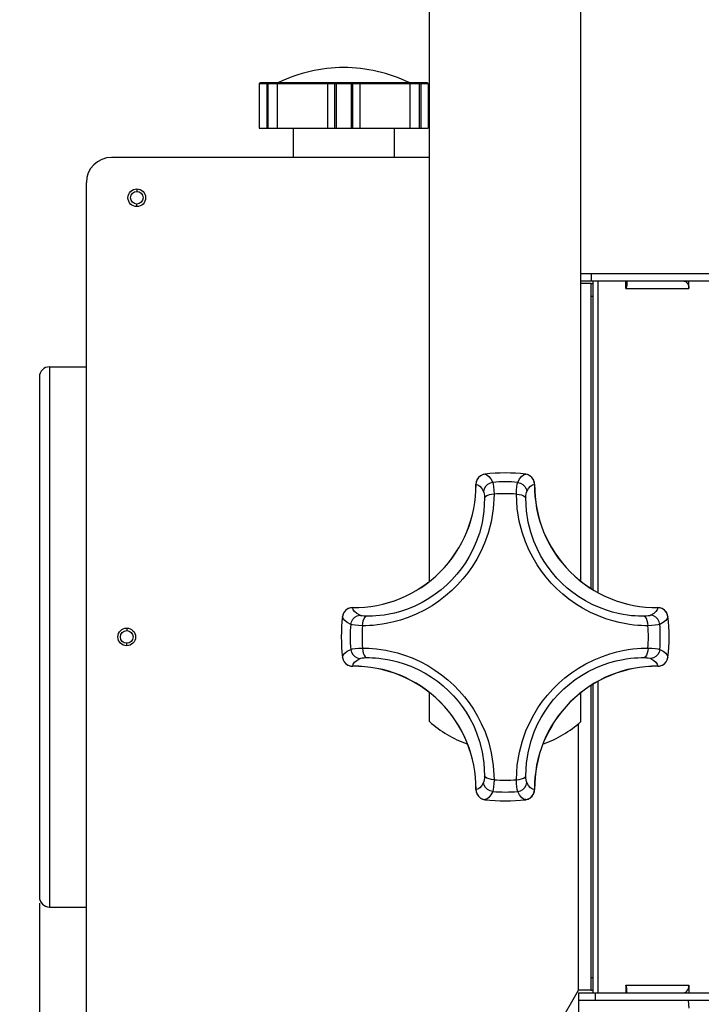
# Model space of a CAD drawing. Header units: millimetres. Extents: x 31915 to 33453, y -19763 to -18675.
# Tile 19 of 31: x 32652 to 32787, y -19061 to -18866. Entities that reach past the tile are written whole.
import ezdxf

# ---------------------------------------------------------------- set-up
doc = ezdxf.new("R2010")
doc.units = ezdxf.units.MM
doc.linetypes.add('ACAD_ISO02W100', pattern=[15, 12, -3])
for name, color, linetype in [('\\M+5CDBC\\M+5B2E32', 7, 'ACAD_ISO02W100'), ('BXBSOLIDLINE', 7, 'Continuous'), ('DM-M10-L-01_028SOLIDLINE', 7, 'Continuous'), ('LA-1015-02_028SOLIDLINE', 7, 'Continuous'), ('LA3137-01_028SOLIDLINE', 7, 'Continuous'), ('LA3137-02_028SOLIDLINE', 7, 'Continuous'), ('LA3137-03_028SOLIDLINE', 7, 'Continuous'), ('LA3137-04_028SOLIDLINE', 7, 'Continuous'), ('M10_028SOLIDLINE', 7, 'Continuous')]:
    doc.layers.add(name, color=color, linetype=linetype)
doc.styles.add('STYLE1', font='txt.shx')
doc.dimstyles.new('11', dxfattribs={"dimtxt": 7, "dimasz": 6, "dimexe": 1.25, "dimexo": 0.625, "dimgap": 2, "dimtad": 1, "dimtxsty": 'STYLE1', "dimcen": 2.5, "dimclrd": 3, "dimclre": 3, "dimclrt": 3, "dimadec": 0, "dimazin": 0, "dimtfac": 1, "dimtmove": 0, "dimatfit": 3, "dimfxl": 0, "dimarcsym": 0})

# ---------------------------------------------------------------- blocks, each defined once
blk = doc.blocks.new('*D4')
at = {"layer": '\\M+5CDBC\\M+5B2E32', "color": 3, "linetype": 'ByBlock', "lineweight": -2}
for p, q in [((32656.06, -19040.59), (32656.06, -19174.03)), ((32837.27, -19059.59), (32837.27, -19174.03)), ((32668.06, -19171.53), (32825.27, -19171.53))]:
    blk.add_line(p, q, dxfattribs=at)
at = {"layer": '\\M+5CDBC\\M+5B2E32', "color": 3, "linetype": 'ByBlock'}
for points in [[(32668.06, -19169.53), (32668.06, -19173.53), (32656.06, -19171.53)], [(32825.27, -19169.53), (32825.27, -19173.53), (32837.27, -19171.53)]]:
    blk.add_solid(points, dxfattribs=at)
at = {"layer": 'Defpoints', "color": 0, "linetype": 'ByBlock'}
for p in [(32656.06, -19039.34), (32837.27, -19058.34), (32837.27, -19171.53)]:
    blk.add_point(p, dxfattribs=at)
at = {"layer": '\\M+5CDBC\\M+5B2E32', "color": 3, "linetype": 'ByBlock', "insert": (32749.14, -19159.36), "char_height": 14, "attachment_point": 5, "style": 'STYLE1'}
blk.add_mtext('181,2{\\Ftxt.shx|c1;mm\\fSwis721 LtCn BT|b0|i0|c134|p34;}', dxfattribs=at)
blk = doc.blocks.new('*D5')
at = {"layer": '\\M+5CDBC\\M+5B2E32', "color": 3, "linetype": 'ByBlock', "lineweight": -2}
for p, q in [((32762.86, -19059.09), (32762.86, -19123.87)), ((32665.36, -19079.09), (32665.36, -19123.87)), ((32665.36, -19121.37), (32512.22, -19121.37)), ((32750.86, -19121.37), (32677.36, -19121.37))]:
    blk.add_line(p, q, dxfattribs=at)
at = {"layer": '\\M+5CDBC\\M+5B2E32', "color": 3, "linetype": 'ByBlock'}
for points in [[(32677.36, -19119.37), (32677.36, -19123.37), (32665.36, -19121.37)], [(32750.86, -19119.37), (32750.86, -19123.37), (32762.86, -19121.37)]]:
    blk.add_solid(points, dxfattribs=at)
at = {"layer": 'Defpoints', "color": 0, "linetype": 'ByBlock'}
for p in [(32762.86, -19057.84), (32665.36, -19077.84), (32762.86, -19121.37)]:
    blk.add_point(p, dxfattribs=at)
at = {"layer": '\\M+5CDBC\\M+5B2E32', "color": 3, "linetype": 'ByBlock', "insert": (32552.38, -19109.2), "char_height": 14, "attachment_point": 5, "style": 'STYLE1'}
blk.add_mtext('97,5{\\Ftxt.shx|c1;mm\\fSwis721 LtCn BT|b0|i0|c134|p34;}', dxfattribs=at)
blk = doc.blocks.new('*D6')
at = {"layer": '\\M+5CDBC\\M+5B2E32', "color": 3, "linetype": 'ByBlock', "lineweight": -2}
for p, q in [((32732.11, -18830.34), (32628.06, -18830.34)), ((32630.56, -18842.34), (32630.56, -19070.84)), ((32669.11, -19082.84), (32628.06, -19082.84))]:
    blk.add_line(p, q, dxfattribs=at)
at = {"layer": '\\M+5CDBC\\M+5B2E32', "color": 3, "linetype": 'ByBlock'}
for points in [[(32628.56, -18842.34), (32632.56, -18842.34), (32630.56, -18830.34)], [(32628.56, -19070.84), (32632.56, -19070.84), (32630.56, -19082.84)]]:
    blk.add_solid(points, dxfattribs=at)
at = {"layer": 'Defpoints', "color": 0, "linetype": 'ByBlock'}
for p in [(32733.36, -18830.34), (32630.56, -19082.84), (32670.36, -19082.84)]:
    blk.add_point(p, dxfattribs=at)
at = {"layer": '\\M+5CDBC\\M+5B2E32', "color": 3, "linetype": 'ByBlock', "insert": (32618.4, -18956.59), "char_height": 14, "attachment_point": 5, "rotation": 90, "style": 'STYLE1'}
blk.add_mtext('252,5{\\Ftxt.shx|c1;mm\\fSwis721 LtCn BT|b0|i0|c134|p34;}', dxfattribs=at)
blk = doc.blocks.new('*D7')
at = {"layer": '\\M+5CDBC\\M+5B2E32', "color": 3, "linetype": 'ByBlock', "lineweight": -2}
for p, q in [((32764.61, -18830.34), (32891.78, -18830.34)), ((32889.28, -18842.34), (32889.28, -19077.77)), ((32794.42, -19089.77), (32891.78, -19089.77))]:
    blk.add_line(p, q, dxfattribs=at)
at = {"layer": '\\M+5CDBC\\M+5B2E32', "color": 3, "linetype": 'ByBlock'}
for points in [[(32887.28, -18842.34), (32891.28, -18842.34), (32889.28, -18830.34)], [(32887.28, -19077.77), (32891.28, -19077.77), (32889.28, -19089.77)]]:
    blk.add_solid(points, dxfattribs=at)
at = {"layer": 'Defpoints', "color": 0, "linetype": 'ByBlock'}
for p in [(32763.36, -18830.34), (32793.17, -19089.77), (32889.28, -19089.77)]:
    blk.add_point(p, dxfattribs=at)
at = {"layer": '\\M+5CDBC\\M+5B2E32', "color": 3, "linetype": 'ByBlock', "insert": (32877.11, -18961.4), "char_height": 14, "attachment_point": 5, "rotation": 90, "style": 'STYLE1'}
blk.add_mtext('259,4{\\Ftxt.shx|c1;mm\\fSwis721 LtCn BT|b0|i0|c134|p34;}', dxfattribs=at)

msp = doc.modelspace()

# ---------------------------------------------------------------- linework, layer by layer
at = {"layer": 'BXBSOLIDLINE', "color": 7}
msp.add_line((32784.81, -19061.39), (32784.66, -19059.84), dxfattribs=at)
at = {"layer": 'DM-M10-L-01_028SOLIDLINE', "color": 7}
for p, q in [((32699.61, -18878.29), (32699.61, -18887.04)), ((32733.11, -18878.29), (32699.61, -18878.29)), ((32732.86, -18878.04), (32699.86, -18878.04)), ((32701.11, -18878.29), (32701.11, -18887.04)), ((32701.4, -18887.04), (32701.4, -18878.29)), ((32703.23, -18887.04), (32703.23, -18878.29)), ((32703.41, -18878.02), (32729.31, -18878.02)), ((32713.11, -18878.29), (32713.11, -18887.04)), ((32714.56, -18878.29), (32714.56, -18887.04)), ((32714.86, -18878.29), (32714.86, -18887.04)), ((32717.86, -18878.29), (32717.86, -18887.04)), ((32718.15, -18887.04), (32718.15, -18878.29)), ((32719.61, -18887.04), (32719.61, -18878.29)), ((32729.48, -18878.29), (32729.48, -18887.04)), ((32731.31, -18878.29), (32731.31, -18887.04)), ((32731.61, -18878.29), (32731.61, -18887.04)), ((32733.11, -18878.29), (32733.11, -18887.04)), ((32699.61, -18887.04), (32733.11, -18887.04)), ((32706.36, -18887.04), (32706.36, -18892.84)), ((32726.36, -18887.04), (32726.36, -18892.84))]:
    msp.add_line(p, q, dxfattribs=at)
for points in [[(32701.11, -18878.29), (32701.12, -18878.2), (32701.14, -18878.11), (32701.19, -18878.06), (32701.23, -18878.04)], [(32701.4, -18878.29), (32701.41, -18878.2), (32701.44, -18878.11), (32701.48, -18878.06), (32701.53, -18878.04)], [(32703.23, -18878.29), (32703.24, -18878.2), (32703.24, -18878.11), (32703.26, -18878.06), (32703.27, -18878.04)], [(32713.11, -18878.29), (32713.12, -18878.2), (32713.16, -18878.11), (32713.23, -18878.06), (32713.3, -18878.04)], [(32714.56, -18878.29), (32714.57, -18878.2), (32714.6, -18878.11), (32714.64, -18878.06), (32714.69, -18878.04)], [(32714.86, -18878.29), (32714.87, -18878.2), (32714.89, -18878.11), (32714.94, -18878.06), (32714.98, -18878.04)], [(32717.86, -18878.29), (32717.85, -18878.2), (32717.82, -18878.11), (32717.78, -18878.06), (32717.73, -18878.04)], [(32718.15, -18878.29), (32718.14, -18878.2), (32718.12, -18878.11), (32718.07, -18878.06), (32718.03, -18878.04)], [(32719.61, -18878.29), (32719.59, -18878.2), (32719.55, -18878.11), (32719.49, -18878.06), (32719.41, -18878.04)], [(32729.48, -18878.29), (32729.48, -18878.2), (32729.47, -18878.11), (32729.46, -18878.06), (32729.45, -18878.04)], [(32731.31, -18878.29), (32731.3, -18878.2), (32731.28, -18878.11), (32731.24, -18878.06), (32731.19, -18878.04)], [(32731.61, -18878.29), (32731.6, -18878.2), (32731.57, -18878.11), (32731.53, -18878.06), (32731.48, -18878.04)]]:
    msp.add_lwpolyline(points, dxfattribs=at)
for centre, radius, start, end in [((32716.43, -18905.04), 30, 90.1469, 115.7335), ((32716.28, -18905.04), 30, 64.2665, 89.8531), ((32699.86, -18878.29), 0.25, 90, 180), ((32703.3, -18877.79), 0.25, 270, 295.7335), ((32729.42, -18877.79), 0.25, 244.2665, 270), ((32732.86, -18878.29), 0.25, 0, 90)]:
    msp.add_arc(centre, radius, start, end, dxfattribs=at)
at = {"layer": 'LA-1015-02_028SOLIDLINE', "color": 7}
for p, q in [((32658.06, -18934.34), (32658.06, -19041.34)), ((32658.06, -18934.34), (32665.36, -18934.34)), ((32656.06, -18936.34), (32656.06, -19039.34)), ((32658.06, -19041.34), (32665.36, -19041.34))]:
    msp.add_line(p, q, dxfattribs=at)
for centre, start, end in [((32658.06, -18936.34), 90, 180), ((32658.06, -19039.34), 180, 270)]:
    msp.add_arc(centre, 2, start, end, dxfattribs=at)
at = {"layer": 'LA3137-01_028SOLIDLINE', "color": 7}
for p, q in [((32733.36, -18976.75), (32733.36, -18850.34)), ((32763.36, -18976.75), (32763.36, -18850.34)), ((32733.36, -19004.61), (32733.36, -18998.93)), ((32763.36, -19004.61), (32763.36, -18998.93))]:
    msp.add_line(p, q, dxfattribs=at)
for start, end in [(228.1897, 250.3287), (289.6713, 311.8103)]:
    msp.add_arc((32748.36, -18987.84), 22.5, start, end, dxfattribs=at)
at = {"layer": 'LA3137-02_028SOLIDLINE', "color": 7}
for p, q in [((32763.36, -18915.84), (32835.77, -18915.84)), ((32765.45, -18917.34), (32765.45, -18915.84)), ((32766.77, -18979), (32766.77, -18917.34)), ((32772.27, -18917.34), (32766.77, -18917.34)), ((32772.27, -18918.84), (32772.27, -18917.34)), ((32784.75, -18918.84), (32784.75, -18917.34)), ((32837.27, -18917.34), (32784.75, -18917.34)), ((32772.27, -18918.84), (32784.75, -18918.84)), ((32766.77, -19058.34), (32766.77, -18996.68)), ((32762.86, -19058.34), (32762.86, -19059.84)), ((32766.2, -19058.34), (32766.2, -19059.84)), ((32772.27, -19056.84), (32784.75, -19056.84)), ((32772.27, -19056.84), (32772.27, -19058.34)), ((32784.75, -19056.84), (32784.75, -19058.34)), ((32835.77, -19059.84), (32762.86, -19059.84))]:
    msp.add_line(p, q, dxfattribs=at)
at = {"layer": 'LA3137-02_028SOLIDLINE', "color": 255}
for p, q in [((32766.77, -18917.34), (32763.36, -18917.34)), ((32765.77, -18978.46), (32765.77, -18917.34)), ((32784.75, -18917.34), (32772.27, -18917.34)), ((32765.77, -19058.34), (32765.77, -18997.22)), ((32762.86, -19058.34), (32835.77, -19058.34))]:
    msp.add_line(p, q, dxfattribs=at)
at = {"layer": 'LA3137-02_028SOLIDLINE', "color": 7}
for points in [[(32772.27, -18917.34), (32772.35, -18917.38), (32772.42, -18917.49), (32772.46, -18917.67), (32772.48, -18917.91), (32772.46, -18918.19), (32772.39, -18918.51), (32772.27, -18918.84)], [(32783.75, -18917.34), (32783.97, -18917.38), (32784.18, -18917.49), (32784.37, -18917.67), (32784.53, -18917.91), (32784.65, -18918.19), (32784.73, -18918.51), (32784.75, -18918.84)], [(32772.27, -19058.34), (32772.35, -19058.3), (32772.42, -19058.19), (32772.46, -19058.01), (32772.48, -19057.78), (32772.46, -19057.49), (32772.39, -19057.17), (32772.27, -19056.84)], [(32783.75, -19058.34), (32783.97, -19058.3), (32784.18, -19058.19), (32784.37, -19058.01), (32784.53, -19057.78), (32784.65, -19057.49), (32784.73, -19057.17), (32784.75, -19056.84)]]:
    msp.add_lwpolyline(points, dxfattribs=at)
at = {"layer": 'LA3137-03_028SOLIDLINE', "color": 7}
for p, q in [((32733.36, -18892.84), (32670.36, -18892.84)), ((32665.36, -19077.84), (32665.36, -18897.84)), ((32765.36, -18917.84), (32763.36, -18917.84)), ((32765.36, -18978.24), (32765.36, -18917.84)), ((32765.36, -18920.34), (32765.77, -18920.34)), ((32765.36, -19057.84), (32765.36, -18997.44)), ((32762.86, -19057.84), (32762.86, -19004.97)), ((32765.77, -19055.34), (32765.36, -19055.34)), ((32749.29, -19081.34), (32762.86, -19057.84)), ((32765.36, -19057.84), (32762.86, -19057.84))]:
    msp.add_line(p, q, dxfattribs=at)
at = {"layer": 'LA3137-03_028SOLIDLINE', "color": 255}
for p, q in [((32765.36, -18917.84), (32765.77, -18917.84)), ((32765.36, -19057.84), (32765.77, -19057.84))]:
    msp.add_line(p, q, dxfattribs=at)
at = {"layer": 'LA3137-03_028SOLIDLINE', "color": 7}
for centre in [(32675.36, -18900.84), (32673.36, -18987.84)]:
    msp.add_circle(centre, 1.75, dxfattribs=at)
msp.add_arc((32670.36, -18897.84), 5, 90, 180, dxfattribs=at)
at = {"layer": 'LA3137-04_028SOLIDLINE', "color": 7}
for p, q in [((32675.36, -18899.1), (32675.36, -18899.59)), ((32675.36, -18902.58), (32675.36, -18902.09)), ((32673.36, -18986.1), (32673.36, -18986.59)), ((32673.36, -18989.58), (32673.36, -18989.09))]:
    msp.add_line(p, q, dxfattribs=at)
for centre in [(32675.36, -18900.84), (32673.36, -18987.84)]:
    msp.add_circle(centre, 1.25, dxfattribs=at)
at = {"layer": 'LA3137-04_028SOLIDLINE', "color": 255}
for centre in [(32675.36, -18900.84), (32673.36, -18987.84)]:
    msp.add_circle(centre, 1.25, dxfattribs=at)
at = {"layer": 'M10_028SOLIDLINE', "color": 7}
for p, q in [((32743.84, -18955.73), (32743.41, -18955.96)), ((32744.31, -18955.61), (32743.84, -18955.73)), ((32744.31, -18955.61), (32744.31, -18955.61)), ((32752.41, -18955.61), (32752.41, -18955.61)), ((32752.88, -18955.73), (32752.41, -18955.61)), ((32753.3, -18955.96), (32752.88, -18955.73)), ((32742.56, -18957.61), (32742.55, -18957.61)), ((32754.15, -18957.61), (32754.17, -18957.61)), ((32718.13, -18982.05), (32718.13, -18982.03)), ((32778.59, -18982.05), (32778.59, -18982.03)), ((32716.24, -18983.32), (32716.12, -18983.79)), ((32716.12, -18983.79), (32716.12, -18983.79)), ((32716.47, -18982.9), (32716.24, -18983.32)), ((32780.47, -18983.32), (32780.24, -18982.9)), ((32780.59, -18983.79), (32780.47, -18983.32)), ((32780.59, -18983.79), (32780.59, -18983.79)), ((32716.12, -18991.89), (32716.24, -18992.36)), ((32716.12, -18991.89), (32716.12, -18991.89)), ((32780.47, -18992.36), (32780.59, -18991.89)), ((32780.59, -18991.89), (32780.59, -18991.89)), ((32716.24, -18992.36), (32716.47, -18992.79)), ((32718.13, -18993.64), (32718.13, -18993.65)), ((32778.59, -18993.64), (32778.59, -18993.65)), ((32780.24, -18992.79), (32780.47, -18992.36)), ((32742.56, -19018.07), (32742.55, -19018.07)), ((32754.15, -19018.07), (32754.17, -19018.07)), ((32743.41, -19019.73), (32743.84, -19019.96)), ((32743.84, -19019.96), (32744.31, -19020.07)), ((32744.31, -19020.07), (32744.31, -19020.08)), ((32752.41, -19020.07), (32752.88, -19019.96)), ((32752.41, -19020.07), (32752.41, -19020.08)), ((32752.88, -19019.96), (32753.3, -19019.73))]:
    msp.add_line(p, q, dxfattribs=at)
for points in [[(32744.31, -18955.61), (32743.96, -18955.68), (32743.46, -18955.92), (32743.05, -18956.27), (32742.74, -18956.73), (32742.58, -18957.25), (32742.55, -18957.61)], [(32743.41, -18955.96), (32743.05, -18956.28), (32742.78, -18956.68), (32742.62, -18957.13), (32742.56, -18957.61)], [(32744.31, -18955.61), (32744.72, -18955.73), (32745.13, -18956.05), (32745.52, -18956.54), (32745.89, -18957.22)], [(32750.83, -18957.22), (32751.2, -18956.54), (32751.59, -18956.05), (32751.99, -18955.73), (32752.41, -18955.61)], [(32754.17, -18957.61), (32754.14, -18957.26), (32753.98, -18956.74), (32753.68, -18956.29), (32753.27, -18955.93), (32752.78, -18955.69), (32752.41, -18955.61)], [(32754.15, -18957.61), (32754.1, -18957.13), (32753.93, -18956.68), (32753.66, -18956.28), (32753.3, -18955.96)], [(32742.56, -18957.61), (32742.96, -18957.71), (32743.34, -18957.98), (32743.72, -18958.41), (32744.07, -18959.01)], [(32745.89, -18957.22), (32745.35, -18957.36), (32744.86, -18957.63), (32744.47, -18958.02), (32744.2, -18958.49), (32744.07, -18959.01)], [(32744.07, -18959.01), (32744.15, -18959.22), (32744.21, -18959.51), (32744.25, -18959.88), (32744.27, -18960.31)], [(32745.89, -18957.22), (32745.98, -18957.6), (32746.06, -18958.13), (32746.12, -18958.79), (32746.15, -18959.55)], [(32750.56, -18959.55), (32750.6, -18958.79), (32750.66, -18958.13), (32750.74, -18957.6), (32750.83, -18957.22)], [(32750.83, -18957.22), (32751.37, -18957.36), (32751.85, -18957.63), (32752.24, -18958.02), (32752.52, -18958.49), (32752.65, -18959.01)], [(32752.45, -18960.31), (32752.47, -18959.88), (32752.51, -18959.51), (32752.57, -18959.22), (32752.65, -18959.01)], [(32752.65, -18959.01), (32753, -18958.41), (32753.37, -18957.98), (32753.76, -18957.71), (32754.15, -18957.61)], [(32746.15, -18959.55), (32745.99, -18962.45), (32745.56, -18965.03), (32744.96, -18967.28), (32744.26, -18969.24), (32743.51, -18970.93), (32742.72, -18972.43), (32741.86, -18973.81), (32740.96, -18975.11), (32739.98, -18976.34), (32738.92, -18977.52), (32737.76, -18978.66), (32736.53, -18979.73), (32735.23, -18980.73), (32733.85, -18981.66), (32732.35, -18982.53), (32730.74, -18983.32), (32729.11, -18984), (32727.61, -18984.5), (32726.27, -18984.87), (32725.08, -18985.14), (32724.01, -18985.33), (32723.06, -18985.46), (32722.21, -18985.55), (32721.44, -18985.6), (32720.73, -18985.63), (32720.07, -18985.64)], [(32744.27, -18960.31), (32744.13, -18962.92), (32743.76, -18965.23), (32743.23, -18967.27), (32742.61, -18969.03), (32741.94, -18970.55), (32741.22, -18971.91), (32740.46, -18973.16), (32739.65, -18974.33), (32738.77, -18975.43), (32737.81, -18976.5), (32736.76, -18977.53), (32735.66, -18978.49), (32734.49, -18979.39), (32733.24, -18980.22), (32731.89, -18981), (32730.44, -18981.72), (32728.96, -18982.32), (32727.61, -18982.77), (32726.41, -18983.1), (32725.33, -18983.33), (32724.37, -18983.5), (32723.51, -18983.61), (32722.75, -18983.68), (32722.05, -18983.72), (32721.42, -18983.75), (32720.82, -18983.75)], [(32746.15, -18959.55), (32745.63, -18959.6), (32745.15, -18959.7), (32744.74, -18959.86), (32744.44, -18960.07), (32744.27, -18960.31)], [(32776.65, -18985.64), (32776.03, -18985.63), (32775.36, -18985.6), (32774.64, -18985.56), (32773.85, -18985.48), (32772.98, -18985.37), (32772, -18985.21), (32770.9, -18984.98), (32769.68, -18984.67), (32768.32, -18984.25), (32766.81, -18983.68), (32765.22, -18982.97), (32763.7, -18982.16), (32762.29, -18981.28), (32760.97, -18980.35), (32759.74, -18979.36), (32758.56, -18978.29), (32757.46, -18977.16), (32756.46, -18976), (32755.53, -18974.8), (32754.67, -18973.54), (32753.86, -18972.18), (32753.1, -18970.7), (32752.37, -18969.03), (32751.7, -18967.1), (32751.13, -18964.89), (32750.72, -18962.38), (32750.56, -18959.55)], [(32750.56, -18959.55), (32751.09, -18959.6), (32751.57, -18959.7), (32751.98, -18959.86), (32752.28, -18960.07), (32752.45, -18960.31)], [(32775.89, -18983.75), (32775.34, -18983.75), (32774.74, -18983.73), (32774.09, -18983.69), (32773.38, -18983.63), (32772.59, -18983.53), (32771.71, -18983.39), (32770.72, -18983.19), (32769.62, -18982.92), (32768.4, -18982.54), (32767.03, -18982.04), (32765.6, -18981.4), (32764.23, -18980.67), (32762.95, -18979.89), (32761.77, -18979.05), (32760.65, -18978.16), (32759.59, -18977.19), (32758.6, -18976.17), (32757.7, -18975.13), (32756.87, -18974.05), (32756.09, -18972.91), (32755.36, -18971.68), (32754.68, -18970.35), (32754.03, -18968.84), (32753.43, -18967.1), (32752.93, -18965.11), (32752.58, -18962.85), (32752.45, -18960.31)], [(32718.13, -18982.03), (32717.78, -18982.06), (32717.26, -18982.22), (32716.8, -18982.52), (32716.44, -18982.93), (32716.21, -18983.42), (32716.12, -18983.79)], [(32718.13, -18982.05), (32717.65, -18982.1), (32717.19, -18982.27), (32716.8, -18982.54), (32716.47, -18982.9)], [(32719.52, -18983.55), (32718.93, -18983.2), (32718.49, -18982.83), (32718.23, -18982.44), (32718.13, -18982.05)], [(32778.59, -18982.05), (32778.49, -18982.44), (32778.22, -18982.83), (32777.79, -18983.2), (32777.19, -18983.55)], [(32780.59, -18983.79), (32780.51, -18983.44), (32780.28, -18982.94), (32779.92, -18982.53), (32779.47, -18982.23), (32778.95, -18982.06), (32778.59, -18982.03)], [(32780.24, -18982.9), (32779.92, -18982.54), (32779.52, -18982.27), (32779.07, -18982.1), (32778.59, -18982.05)], [(32717.74, -18985.37), (32717.06, -18985), (32716.56, -18984.61), (32716.25, -18984.2), (32716.12, -18983.79)], [(32717.74, -18985.37), (32717.88, -18984.83), (32718.15, -18984.35), (32718.54, -18983.95), (32719.01, -18983.68), (32719.52, -18983.55)], [(32720.82, -18983.75), (32720.4, -18983.73), (32720.03, -18983.69), (32719.73, -18983.63), (32719.52, -18983.55)], [(32720.07, -18985.64), (32720.11, -18985.11), (32720.22, -18984.63), (32720.38, -18984.22), (32720.59, -18983.92), (32720.82, -18983.75)], [(32777.19, -18983.55), (32776.98, -18983.63), (32776.69, -18983.69), (32776.32, -18983.73), (32775.89, -18983.75)], [(32776.65, -18985.64), (32776.6, -18985.11), (32776.5, -18984.63), (32776.34, -18984.22), (32776.13, -18983.92), (32775.89, -18983.75)], [(32778.98, -18985.37), (32778.84, -18984.83), (32778.57, -18984.35), (32778.18, -18983.95), (32777.71, -18983.68), (32777.19, -18983.55)], [(32780.59, -18983.79), (32780.47, -18984.2), (32780.15, -18984.61), (32779.65, -18985), (32778.98, -18985.37)], [(32720.07, -18985.64), (32719.31, -18985.6), (32718.65, -18985.54), (32718.12, -18985.46), (32717.74, -18985.37)], [(32778.98, -18985.37), (32778.6, -18985.46), (32778.07, -18985.54), (32777.41, -18985.6), (32776.65, -18985.64)], [(32716.12, -18991.89), (32716.25, -18991.48), (32716.56, -18991.07), (32717.06, -18990.68), (32717.74, -18990.31)], [(32717.74, -18990.31), (32718.12, -18990.22), (32718.65, -18990.14), (32719.31, -18990.08), (32720.07, -18990.05)], [(32717.74, -18990.31), (32717.88, -18990.85), (32718.15, -18991.33), (32718.54, -18991.73), (32719.01, -18992), (32719.52, -18992.13)], [(32720.07, -18990.05), (32720.69, -18990.05), (32721.35, -18990.08), (32722.07, -18990.13), (32722.86, -18990.2), (32723.74, -18990.31), (32724.72, -18990.47), (32725.81, -18990.7), (32727.03, -18991.01), (32728.39, -18991.43), (32729.9, -18992), (32731.5, -18992.72), (32733.02, -18993.52), (32734.43, -18994.4), (32735.74, -18995.33), (32736.98, -18996.32), (32738.16, -18997.39), (32739.26, -18998.53), (32740.26, -18999.68), (32741.18, -19000.88), (32742.04, -19002.15), (32742.86, -19003.51), (32743.62, -19004.98), (32744.35, -19006.65), (32745.02, -19008.58), (32745.59, -19010.79), (32746, -19013.31), (32746.15, -19016.13)], [(32720.07, -18990.05), (32720.11, -18990.57), (32720.22, -18991.05), (32720.38, -18991.46), (32720.59, -18991.76), (32720.82, -18991.93)], [(32750.56, -19016.13), (32750.73, -19013.23), (32751.16, -19010.66), (32751.75, -19008.4), (32752.45, -19006.44), (32753.21, -19004.76), (32754, -19003.26), (32754.85, -19001.87), (32755.76, -19000.57), (32756.73, -18999.35), (32757.79, -18998.16), (32758.96, -18997.02), (32760.19, -18995.95), (32761.48, -18994.96), (32762.87, -18994.02), (32764.36, -18993.16), (32765.98, -18992.36), (32767.61, -18991.69), (32769.1, -18991.18), (32770.44, -18990.81), (32771.64, -18990.54), (32772.7, -18990.35), (32773.65, -18990.22), (32774.51, -18990.14), (32775.28, -18990.08), (32775.98, -18990.05), (32776.65, -18990.05)], [(32776.65, -18990.05), (32776.6, -18990.57), (32776.5, -18991.05), (32776.34, -18991.46), (32776.13, -18991.76), (32775.89, -18991.93)], [(32776.65, -18990.05), (32777.41, -18990.08), (32778.07, -18990.14), (32778.6, -18990.22), (32778.98, -18990.31)], [(32778.98, -18990.31), (32778.84, -18990.85), (32778.57, -18991.33), (32778.18, -18991.73), (32777.71, -18992), (32777.19, -18992.13)], [(32778.98, -18990.31), (32779.65, -18990.68), (32780.15, -18991.07), (32780.47, -18991.48), (32780.59, -18991.89)], [(32716.12, -18991.89), (32716.2, -18992.24), (32716.43, -18992.74), (32716.79, -18993.15), (32717.25, -18993.45), (32717.76, -18993.62), (32718.13, -18993.65)], [(32718.13, -18993.64), (32718.23, -18993.24), (32718.49, -18992.85), (32718.93, -18992.48), (32719.52, -18992.13)], [(32719.52, -18992.13), (32719.73, -18992.05), (32720.03, -18991.99), (32720.4, -18991.95), (32720.82, -18991.93)], [(32720.82, -18991.93), (32721.38, -18991.94), (32721.98, -18991.96), (32722.62, -18991.99), (32723.33, -18992.06), (32724.12, -18992.15), (32725.01, -18992.29), (32725.99, -18992.49), (32727.09, -18992.76), (32728.32, -18993.14), (32729.68, -18993.64), (32731.12, -18994.29), (32732.49, -18995.01), (32733.76, -18995.8), (32734.95, -18996.63), (32736.06, -18997.53), (32737.12, -18998.49), (32738.12, -18999.51), (32739.02, -19000.55), (32739.85, -19001.63), (32740.62, -19002.77), (32741.35, -19004), (32742.04, -19005.34), (32742.68, -19006.84), (32743.28, -19008.58), (32743.79, -19010.57), (32744.14, -19012.84), (32744.27, -19015.38)], [(32752.45, -19015.38), (32752.58, -19012.77), (32752.95, -19010.45), (32753.48, -19008.42), (32754.11, -19006.65), (32754.78, -19005.13), (32755.49, -19003.78), (32756.25, -19002.52), (32757.07, -19001.36), (32757.95, -19000.25), (32758.9, -18999.19), (32759.95, -18998.15), (32761.06, -18997.19), (32762.23, -18996.3), (32763.48, -18995.46), (32764.82, -18994.68), (32766.28, -18993.97), (32767.75, -18993.37), (32769.1, -18992.91), (32770.31, -18992.59), (32771.39, -18992.35), (32772.35, -18992.19), (32773.2, -18992.07), (32773.97, -18992), (32774.66, -18991.96), (32775.3, -18991.94), (32775.89, -18991.93)], [(32775.89, -18991.93), (32776.32, -18991.95), (32776.69, -18991.99), (32776.98, -18992.05), (32777.19, -18992.13)], [(32777.19, -18992.13), (32777.79, -18992.48), (32778.22, -18992.85), (32778.49, -18993.24), (32778.59, -18993.64)], [(32778.59, -18993.65), (32778.94, -18993.62), (32779.46, -18993.46), (32779.91, -18993.16), (32780.27, -18992.75), (32780.51, -18992.26), (32780.59, -18991.89)], [(32716.47, -18992.79), (32716.8, -18993.14), (32717.19, -18993.41), (32717.65, -18993.58), (32718.13, -18993.64)], [(32778.59, -18993.64), (32779.07, -18993.58), (32779.52, -18993.41), (32779.92, -18993.14), (32780.24, -18992.79)], [(32744.27, -19015.38), (32744.25, -19015.8), (32744.21, -19016.17), (32744.15, -19016.46), (32744.07, -19016.68)], [(32746.15, -19016.13), (32745.63, -19016.09), (32745.15, -19015.98), (32744.74, -19015.82), (32744.44, -19015.61), (32744.27, -19015.38)], [(32750.56, -19016.13), (32751.09, -19016.09), (32751.57, -19015.98), (32751.98, -19015.82), (32752.28, -19015.61), (32752.45, -19015.38)], [(32752.65, -19016.68), (32752.57, -19016.46), (32752.51, -19016.17), (32752.47, -19015.8), (32752.45, -19015.38)], [(32744.07, -19016.68), (32743.72, -19017.27), (32743.34, -19017.7), (32742.96, -19017.97), (32742.56, -19018.07)], [(32745.89, -19018.46), (32745.35, -19018.32), (32744.86, -19018.05), (32744.47, -19017.66), (32744.2, -19017.19), (32744.07, -19016.68)], [(32746.15, -19016.13), (32746.12, -19016.89), (32746.06, -19017.55), (32745.98, -19018.08), (32745.89, -19018.46)], [(32750.83, -19018.46), (32750.74, -19018.08), (32750.66, -19017.55), (32750.6, -19016.89), (32750.56, -19016.13)], [(32750.83, -19018.46), (32751.37, -19018.32), (32751.85, -19018.05), (32752.24, -19017.66), (32752.52, -19017.19), (32752.65, -19016.68)], [(32754.15, -19018.07), (32753.76, -19017.97), (32753.37, -19017.71), (32753, -19017.27), (32752.65, -19016.68)], [(32742.55, -19018.07), (32742.58, -19018.42), (32742.74, -19018.94), (32743.03, -19019.4), (32743.45, -19019.76), (32743.94, -19019.99), (32744.31, -19020.08)], [(32742.56, -19018.07), (32742.62, -19018.55), (32742.78, -19019), (32743.05, -19019.4), (32743.41, -19019.73)], [(32745.89, -19018.46), (32745.52, -19019.14), (32745.13, -19019.64), (32744.72, -19019.95), (32744.31, -19020.07)], [(32752.41, -19020.07), (32751.99, -19019.95), (32751.59, -19019.64), (32751.2, -19019.14), (32750.83, -19018.46)], [(32752.41, -19020.08), (32752.76, -19020), (32753.26, -19019.77), (32753.67, -19019.41), (32753.97, -19018.95), (32754.14, -19018.44), (32754.17, -19018.07)], [(32753.3, -19019.73), (32753.66, -19019.4), (32753.93, -19019), (32754.1, -19018.55), (32754.15, -19018.07)]]:
    msp.add_lwpolyline(points, dxfattribs=at)
for centre, radius, start, end in [((32748.36, -18987.84), 32.49, 82.84, 97.16), ((32748.36, -18987.84), 30.72, 85.3843, 94.6157), ((32718.36, -18957.84), 24.21, 269.4495, 0.5505), ((32718.36, -18957.84), 24.19, 269.4495, 0.5505), ((32778.36, -18957.84), 24.21, 179.4495, 270.5505), ((32778.36, -18957.84), 24.19, 179.4495, 270.5505), ((32748.36, -18987.84), 28.37, 85.5439, 94.4563), ((32748.36, -18987.84), 32.49, 172.84, 187.16), ((32748.36, -18987.84), 32.49, 352.84, 7.16), ((32748.36, -18987.84), 30.72, 175.3843, 184.6157), ((32748.36, -18987.84), 28.37, 175.5439, 184.4561), ((32748.36, -18987.84), 28.37, 355.5439, 4.4561), ((32748.36, -18987.84), 30.72, 355.3843, 4.6157), ((32718.36, -19017.84), 24.21, 359.4495, 90.5505), ((32718.36, -19017.84), 24.19, 359.4495, 90.5505), ((32778.36, -19017.84), 24.21, 89.4495, 180.5505), ((32778.36, -19017.84), 24.19, 89.4495, 180.5505), ((32748.36, -18987.84), 28.37, 265.5439, 274.4563), ((32748.36, -18987.84), 30.72, 265.3843, 274.6157), ((32748.36, -18987.84), 32.49, 262.84, 277.16)]:
    msp.add_arc(centre, radius, start, end, dxfattribs=at)

# ---------------------------------------------------------------- dimensions: what is measured, and where the dimension line sits
at = {"layer": '\\M+5CDBC\\M+5B2E32', "color": 3, "linetype": 'ByBlock'}
dim = msp.add_linear_dim(base=(32630.56, -19082.84), p1=(32733.36, -18830.34), p2=(32670.36, -19082.84), angle=90, text='<>{\\Ftxt.shx|c1;mm\\fSwis721 LtCn BT|b0|i0|c134|p34;}', dimstyle='11', override={"dimscale": 2, "dimdec": 1}, dxfattribs=at)
dim.commit()
dim.dimension.update_dxf_attribs({"geometry": '*D6', "text_midpoint": (32618.4, -18956.59)})
dim = msp.add_linear_dim(base=(32889.28, -19089.77), p1=(32763.36, -18830.34), p2=(32793.17, -19089.77), angle=90, text='<>{\\Ftxt.shx|c1;mm\\fSwis721 LtCn BT|b0|i0|c134|p34;}', dimstyle='11', override={"dimscale": 2, "dimdec": 1}, dxfattribs=at)
dim.commit()
dim.dimension.update_dxf_attribs({"geometry": '*D7', "text_midpoint": (32889.28, -18961.4), "dimtype": 128})
for base, p1, p2, picture, middle in [((32837.27, -19171.53), (32656.06, -19039.34), (32837.27, -19058.34), '*D4', (32749.14, -19171.53)), ((32762.86, -19121.37), (32665.36, -19077.84), (32762.86, -19057.84), '*D5', (32552.38, -19121.37))]:
    dim = msp.add_linear_dim(base=base, p1=p1, p2=p2, text='<>{\\Ftxt.shx|c1;mm\\fSwis721 LtCn BT|b0|i0|c134|p34;}', dimstyle='11', override={"dimscale": 2, "dimdec": 1}, dxfattribs=at)
    dim.commit()
    dim.dimension.update_dxf_attribs({"geometry": picture, "text_midpoint": middle, "dimtype": 128})

doc.saveas('drawing.dxf')
